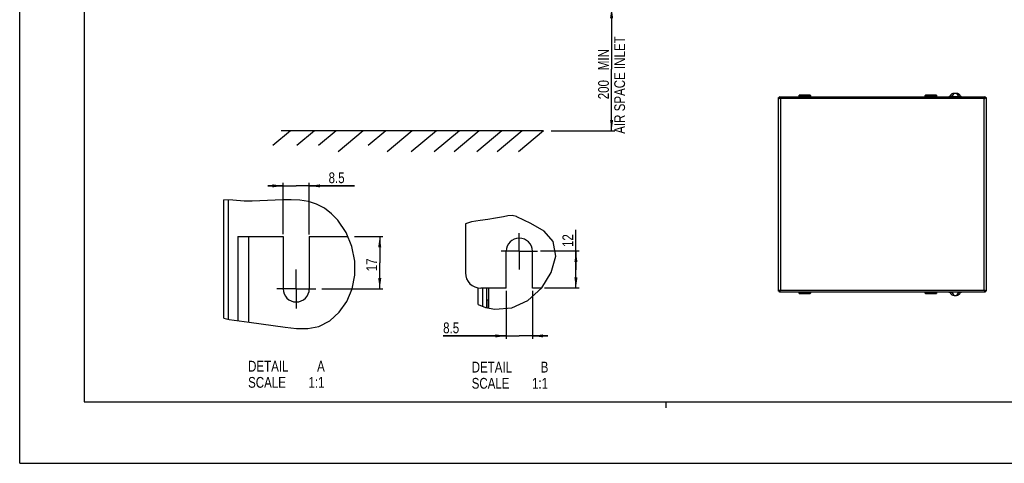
# Model space of a CAD drawing. Extents: x 0 to 594, y 0 to 420.
# Tile 1 of 119: x 0 to 320, y 0 to 144. Entities that reach past the tile are written whole.
import ezdxf

# ---------------------------------------------------------------- set-up
doc = ezdxf.new("R2010")
doc.units = 0
doc.header["$LTSCALE"] = 32.67
doc.linetypes.add('CENTER', pattern=[0.6, 0.375, -0.075, 0.075, -0.075])
doc.layers.get('0').update_dxf_attribs({"linetype": 'CONTINUOUS'})
doc.layers.add('DATUM_AXIS', color=7, linetype='CONTINUOUS')
doc.layers.add('ROUNDS', color=7, linetype='CONTINUOUS')
doc.styles.get("Standard").update_dxf_attribs({"font": 'txt', "width": 0.8})
doc.dimstyles.get("Standard").update_dxf_attribs({"dimtxt": 2.5, "dimasz": 2.5, "dimexe": 1.25, "dimexo": 0.625, "dimtad": 1, "dimcen": 2.5, "dimazin": 3, "dimtfac": 1, "dimtmove": 0, "dimatfit": 3})

# ---------------------------------------------------------------- blocks, each defined once
blk = doc.blocks.new('_FILLED')
at = {"color": 0, "linetype": 'BYBLOCK'}
blk.add_solid([(0, 0), (-1, 0.143), (-1, -0.143)], dxfattribs=at)
blk = doc.blocks.new('*D1')
at = {"color": 2, "linetype": 'CONTINUOUS'}
for p, q in [((156.86, 147.97), (193.3, 147.97)), ((192.3, 147.97), (192.3, 127.96)), ((192.3, 107.95), (192.3, 127.96)), ((172.71, 107.95), (193.3, 107.95))]:
    blk.add_line(p, q, dxfattribs=at)
at = {"color": 2, "linetype": 'CONTINUOUS', "xscale": 3.5, "yscale": 3.5, "zscale": 3.5}
for p, rotation in [((192.3, 147.97), 90), ((192.3, 107.95), 270)]:
    blk.add_blockref('_FILLED', p, dxfattribs=dict(at, rotation=rotation))
at = {"color": 5, "linetype": 'CONTINUOUS', "width": 0.8}
for s, p in [('AIR SPACE INLET', (196.67, 106.96)), (' MIN', (191.42, 126.56)), ('200', (191.42, 118.16))]:
    blk.add_text(s, height=3.5, rotation=90, dxfattribs=at).set_placement(p)
blk = doc.blocks.new('*D4')
at = {"color": 2, "linetype": 'CONTINUOUS'}
for p, q in [((180.71, 62.83), (180.71, 75.8)), ((181.71, 68.83), (169.17, 68.83)), ((180.71, 68.83), (180.71, 62.83)), ((180.71, 56.83), (180.71, 62.83)), ((181.71, 56.83), (170.48, 56.83))]:
    blk.add_line(p, q, dxfattribs=at)
at = {"color": 2, "linetype": 'CONTINUOUS', "xscale": 3.5, "yscale": 3.5, "zscale": 3.5}
for p, rotation in [((180.71, 68.83), 90), ((180.71, 56.83), 270)]:
    blk.add_blockref('_FILLED', p, dxfattribs=dict(at, rotation=rotation))
at = {"color": 5, "linetype": 'CONTINUOUS', "width": 0.8}
blk.add_text('12', height=3.5, rotation=90, dxfattribs=at).set_placement((179.84, 70.2))
blk = doc.blocks.new('*D5')
at = {"color": 2, "linetype": 'CONTINUOUS'}
for p, q in [((85.58, 90.05), (80.58, 90.05)), ((80.58, 90.05), (89.83, 90.05)), ((85.58, 74.41), (85.58, 91.05)), ((108.76, 90.05), (89.83, 90.05)), ((94.08, 74.25), (94.08, 91.05)), ((94.08, 90.05), (108.76, 90.05))]:
    blk.add_line(p, q, dxfattribs=at)
at = {"color": 2, "linetype": 'CONTINUOUS', "xscale": 3.5, "yscale": 3.5, "zscale": 3.5}
blk.add_blockref('_FILLED', (85.58, 90.05), dxfattribs=at)
at = {"color": 2, "linetype": 'CONTINUOUS', "xscale": 3.5, "yscale": 3.5, "zscale": 3.5, "rotation": 180}
blk.add_blockref('_FILLED', (94.08, 90.05), dxfattribs=at)
at = {"color": 5, "linetype": 'CONTINUOUS', "width": 0.8}
blk.add_text('8.5', height=3.5, dxfattribs=at).set_placement((100.36, 90.93))
blk = doc.blocks.new('*D6')
at = {"color": 2, "linetype": 'CONTINUOUS'}
for p, q in [((158.06, 56.01), (158.06, 40.35)), ((166.56, 56.01), (166.56, 40.35)), ((158.06, 41.35), (137.57, 41.35)), ((137.57, 41.35), (162.31, 41.35)), ((171.56, 41.35), (162.31, 41.35)), ((166.56, 41.35), (171.56, 41.35))]:
    blk.add_line(p, q, dxfattribs=at)
at = {"color": 2, "linetype": 'CONTINUOUS', "xscale": 3.5, "yscale": 3.5, "zscale": 3.5}
blk.add_blockref('_FILLED', (158.06, 41.35), dxfattribs=at)
at = {"color": 2, "linetype": 'CONTINUOUS', "xscale": 3.5, "yscale": 3.5, "zscale": 3.5, "rotation": 180}
blk.add_blockref('_FILLED', (166.56, 41.35), dxfattribs=at)
at = {"color": 5, "linetype": 'CONTINUOUS', "width": 0.8}
blk.add_text('8.5', height=3.5, dxfattribs=at).set_placement((137.57, 42.22))
blk = doc.blocks.new('*D13')
at = {"color": 2, "linetype": 'CONTINUOUS'}
for p, q in [((108.81, 73.61), (117.97, 73.61)), ((116.97, 73.61), (116.97, 65.11)), ((116.97, 56.61), (116.97, 65.11)), ((98.14, 56.61), (117.97, 56.61))]:
    blk.add_line(p, q, dxfattribs=at)
at = {"color": 2, "linetype": 'CONTINUOUS', "xscale": 3.5, "yscale": 3.5, "zscale": 3.5}
for p, rotation in [((116.97, 73.61), 90), ((116.97, 56.61), 270)]:
    blk.add_blockref('_FILLED', p, dxfattribs=dict(at, rotation=rotation))
at = {"color": 5, "linetype": 'CONTINUOUS', "width": 0.8}
blk.add_text('17', height=3.5, rotation=90, dxfattribs=at).set_placement((116.1, 62.31))

msp = doc.modelspace()

# ---------------------------------------------------------------- linework, layer by layer
at = {"color": 7, "linetype": 'CONTINUOUS'}
for p, q in [((0, 0), (0, 420)), ((21, 400), (21, 20)), ((246.544, 55.895), (246.544, 118.695)), ((246.544, 118.695), (246.844, 118.695)), ((246.844, 118.695), (246.844, 118.995)), ((246.844, 118.995), (313.644, 118.995)), ((247.144, 118.395), (247.144, 56.195)), ((313.344, 118.395), (247.144, 118.395)), ((253.191, 118.995), (253.191, 119.102)), ((253.196, 119.402), (253.232, 119.508)), ((253.232, 119.207), (253.198, 119.107)), ((253.198, 119.107), (253.198, 118.995)), ((253.232, 119.207), (253.232, 119.508)), ((253.298, 119.007), (253.332, 119.107)), ((254.168, 119.007), (253.298, 119.007)), ((254.289, 119.111), (253.341, 119.111)), ((253.359, 119.147), (254.364, 119.147)), ((253.632, 119.528), (253.632, 119.269)), ((256.456, 119.528), (253.632, 119.528)), ((253.632, 119.351), (256.456, 119.351)), ((256.456, 119.269), (253.632, 119.269)), ((254.244, 119.083), (254.168, 119.007)), ((254.168, 118.995), (254.168, 119.007)), ((254.258, 119.104), (254.244, 119.083)), ((254.244, 119.083), (254.244, 118.995)), ((254.258, 119.104), (254.253, 118.995)), ((254.357, 118.995), (254.364, 119.147)), ((255.723, 119.147), (255.731, 118.995)), ((255.723, 119.147), (256.729, 119.147)), ((256.747, 119.111), (255.798, 119.111)), ((255.835, 118.995), (255.829, 119.104)), ((255.829, 119.104), (255.844, 119.083)), ((255.844, 118.995), (255.844, 119.083)), ((255.844, 119.083), (255.919, 119.007)), ((255.919, 118.995), (255.919, 119.007)), ((255.919, 119.007), (256.789, 119.007)), ((256.456, 119.269), (256.456, 119.528)), ((256.756, 119.107), (256.789, 119.007)), ((256.856, 119.508), (256.856, 119.207)), ((256.891, 119.402), (256.856, 119.508)), ((256.889, 119.107), (256.856, 119.207)), ((256.889, 118.995), (256.889, 119.107)), ((256.896, 118.995), (256.896, 119.102)), ((294.191, 118.995), (294.191, 119.102)), ((294.196, 119.402), (294.232, 119.508)), ((294.232, 119.207), (294.198, 119.107)), ((294.198, 119.107), (294.198, 118.995)), ((294.232, 119.207), (294.232, 119.508)), ((294.298, 119.007), (294.332, 119.107)), ((295.168, 119.007), (294.298, 119.007)), ((295.289, 119.111), (294.341, 119.111)), ((294.359, 119.147), (295.364, 119.147)), ((294.632, 119.528), (294.632, 119.269)), ((297.456, 119.528), (294.632, 119.528)), ((294.632, 119.351), (297.456, 119.351)), ((297.456, 119.269), (294.632, 119.269)), ((295.244, 119.083), (295.168, 119.007)), ((295.168, 118.995), (295.168, 119.007)), ((295.258, 119.104), (295.244, 119.083)), ((295.244, 119.083), (295.244, 118.995)), ((295.258, 119.104), (295.253, 118.995)), ((295.357, 118.995), (295.364, 119.147)), ((296.723, 119.147), (296.731, 118.995)), ((296.723, 119.147), (297.729, 119.147)), ((297.747, 119.111), (296.798, 119.111)), ((296.835, 118.995), (296.829, 119.104)), ((296.829, 119.104), (296.844, 119.083)), ((296.844, 118.995), (296.844, 119.083)), ((296.844, 119.083), (296.919, 119.007)), ((296.919, 118.995), (296.919, 119.007)), ((296.919, 119.007), (297.789, 119.007)), ((297.456, 119.269), (297.456, 119.528)), ((297.756, 119.107), (297.789, 119.007)), ((297.856, 119.508), (297.856, 119.207)), ((297.891, 119.402), (297.856, 119.508)), ((297.889, 119.107), (297.856, 119.207)), ((297.889, 118.995), (297.889, 119.107)), ((297.896, 118.995), (297.896, 119.102)), ((301.888, 118.996), (301.887, 118.996)), ((301.89, 118.996), (301.888, 118.996)), ((301.893, 118.996), (301.89, 118.996)), ((301.895, 118.996), (301.893, 118.996)), ((301.898, 118.996), (301.895, 118.996)), ((301.901, 118.996), (301.898, 118.996)), ((301.904, 118.996), (301.901, 118.996)), ((301.906, 118.996), (301.904, 118.996)), ((301.909, 118.996), (301.906, 118.996)), ((301.911, 118.996), (301.909, 118.996)), ((301.913, 118.996), (301.911, 118.996)), ((301.916, 118.997), (301.913, 118.996)), ((301.919, 118.997), (301.916, 118.997)), ((301.921, 118.997), (301.919, 118.997)), ((301.924, 118.997), (301.921, 118.997)), ((301.927, 118.998), (301.924, 118.997)), ((301.93, 118.998), (301.927, 118.998)), ((301.933, 118.998), (301.93, 118.998)), ((301.936, 118.998), (301.933, 118.998)), ((301.939, 118.999), (301.936, 118.998)), ((301.942, 118.999), (301.939, 118.999)), ((301.946, 119), (301.942, 118.999)), ((301.954, 119.001), (301.951, 119)), ((301.958, 119.001), (301.954, 119.001)), ((301.961, 119.002), (301.958, 119.001)), ((301.965, 119.002), (301.961, 119.002)), ((301.969, 119.003), (301.965, 119.002)), ((301.972, 119.004), (301.969, 119.003)), ((301.976, 119.004), (301.972, 119.004)), ((301.98, 119.005), (301.976, 119.004)), ((301.984, 119.006), (301.98, 119.005)), ((301.988, 119.007), (301.984, 119.006)), ((301.993, 119.008), (301.988, 119.007)), ((301.997, 119.009), (301.993, 119.008)), ((302.498, 119.563), (302.315, 119.245)), ((302.892, 119.042), (303.542, 120.167)), ((302.892, 119.042), (302.892, 118.995)), ((302.892, 119.042), (304.995, 119.042)), ((303.542, 120.167), (304.346, 120.167)), ((304.346, 120.167), (304.995, 119.042)), ((304.995, 118.995), (304.995, 119.042)), ((305.573, 119.245), (305.389, 119.563)), ((313.344, 56.195), (313.344, 118.395)), ((313.644, 118.995), (313.644, 118.695)), ((313.644, 118.695), (313.944, 118.695)), ((313.944, 118.695), (313.944, 55.895)), ((88.015, 107.946), (82.248, 103.107)), ((170.217, 107.946), (84.903, 107.946)), ((95.759, 107.946), (89.992, 103.107)), ((102.858, 107.946), (97.091, 103.107)), ((111.635, 107.946), (103.441, 101.071)), ((118.992, 107.946), (113.225, 103.107)), ((127.56, 107.946), (119.366, 101.071)), ((135.384, 107.946), (127.19, 101.071)), ((142.87, 107.946), (134.677, 101.071)), ((149.324, 107.946), (141.13, 101.071)), ((156.681, 107.946), (148.487, 101.071)), ((163.263, 107.946), (155.07, 101.071)), ((170.217, 107.946), (162.024, 101.071)), ((66.332, 47.126), (66.332, 85.477)), ((67.832, 46.752), (67.832, 85.428)), ((74.332, 73.612), (74.332, 45.864)), ((74.332, 73.612), (85.582, 73.612)), ((85.582, 73.612), (85.582, 56.612)), ((94.082, 73.612), (94.082, 56.612)), ((94.082, 73.612), (106.602, 73.612)), ((158.057, 56.834), (158.057, 68.834)), ((166.557, 56.834), (166.557, 68.834)), ((151.807, 50.506), (151.807, 56.834)), ((169.463, 56.834), (166.557, 56.834)), ((246.844, 55.895), (246.544, 55.895)), ((246.844, 55.595), (246.844, 55.895)), ((313.644, 55.595), (246.844, 55.595)), ((247.144, 56.195), (313.344, 56.195)), ((253.191, 55.595), (253.191, 55.489)), ((253.196, 55.189), (253.232, 55.083)), ((253.198, 55.595), (253.198, 55.484)), ((253.198, 55.484), (253.232, 55.384)), ((253.232, 55.083), (253.232, 55.384)), ((253.332, 55.484), (253.298, 55.584)), ((254.168, 55.584), (253.298, 55.584)), ((253.341, 55.48), (254.289, 55.48)), ((254.364, 55.444), (253.359, 55.444)), ((253.632, 55.322), (256.456, 55.322)), ((253.632, 55.322), (253.632, 55.063)), ((256.456, 55.24), (253.632, 55.24)), ((253.632, 55.063), (256.456, 55.063)), ((254.168, 55.595), (254.168, 55.584)), ((254.244, 55.508), (254.168, 55.584)), ((254.244, 55.595), (254.244, 55.508)), ((254.258, 55.487), (254.244, 55.508)), ((254.253, 55.595), (254.258, 55.487)), ((254.364, 55.444), (254.357, 55.595)), ((255.731, 55.595), (255.723, 55.444)), ((256.729, 55.444), (255.723, 55.444)), ((255.798, 55.48), (256.747, 55.48)), ((255.829, 55.487), (255.835, 55.595)), ((255.829, 55.487), (255.844, 55.508)), ((255.844, 55.508), (255.844, 55.595)), ((255.844, 55.508), (255.919, 55.584)), ((255.919, 55.595), (255.919, 55.584)), ((255.919, 55.584), (256.789, 55.584)), ((256.456, 55.063), (256.456, 55.322)), ((256.789, 55.584), (256.756, 55.484)), ((256.856, 55.384), (256.889, 55.484)), ((256.856, 55.384), (256.856, 55.083)), ((256.891, 55.189), (256.856, 55.083)), ((256.889, 55.484), (256.889, 55.595)), ((256.896, 55.595), (256.896, 55.489)), ((294.191, 55.595), (294.191, 55.489)), ((294.196, 55.189), (294.232, 55.083)), ((294.198, 55.595), (294.198, 55.484)), ((294.198, 55.484), (294.232, 55.384)), ((294.232, 55.083), (294.232, 55.384)), ((295.168, 55.584), (294.298, 55.584)), ((294.332, 55.484), (294.298, 55.584)), ((294.341, 55.48), (295.289, 55.48)), ((295.364, 55.444), (294.359, 55.444)), ((294.632, 55.322), (297.456, 55.322)), ((294.632, 55.322), (294.632, 55.063)), ((297.456, 55.24), (294.632, 55.24)), ((294.632, 55.063), (297.456, 55.063)), ((295.168, 55.595), (295.168, 55.584)), ((295.244, 55.508), (295.168, 55.584)), ((295.244, 55.595), (295.244, 55.508)), ((295.258, 55.487), (295.244, 55.508)), ((295.253, 55.595), (295.258, 55.487)), ((295.364, 55.444), (295.357, 55.595)), ((296.731, 55.595), (296.723, 55.444)), ((297.729, 55.444), (296.723, 55.444)), ((296.798, 55.48), (297.747, 55.48)), ((296.829, 55.487), (296.835, 55.595)), ((296.829, 55.487), (296.844, 55.508)), ((296.844, 55.508), (296.844, 55.595)), ((296.844, 55.508), (296.919, 55.584)), ((296.919, 55.595), (296.919, 55.584)), ((296.919, 55.584), (297.789, 55.584)), ((297.456, 55.063), (297.456, 55.322)), ((297.789, 55.584), (297.756, 55.484)), ((297.856, 55.384), (297.889, 55.484)), ((297.856, 55.384), (297.856, 55.083)), ((297.891, 55.189), (297.856, 55.083)), ((297.889, 55.484), (297.889, 55.595)), ((297.896, 55.595), (297.896, 55.489)), ((302.315, 55.345), (302.498, 55.028)), ((302.892, 55.595), (302.892, 55.549)), ((304.995, 55.549), (302.892, 55.549)), ((303.542, 54.424), (302.892, 55.549)), ((303.542, 54.424), (304.346, 54.424)), ((304.995, 55.549), (304.346, 54.424)), ((304.995, 55.549), (304.995, 55.595)), ((305.389, 55.028), (305.573, 55.345)), ((305.94, 55.591), (305.944, 55.592)), ((305.944, 55.592), (305.948, 55.592)), ((305.948, 55.592), (305.952, 55.593)), ((305.952, 55.593), (305.956, 55.593)), ((305.956, 55.593), (305.96, 55.593)), ((305.96, 55.593), (305.964, 55.594)), ((305.964, 55.594), (305.967, 55.594)), ((305.967, 55.594), (305.971, 55.594)), ((305.971, 55.594), (305.974, 55.594)), ((305.974, 55.594), (305.977, 55.595)), ((305.977, 55.595), (305.98, 55.595)), ((305.98, 55.595), (305.983, 55.595)), ((305.983, 55.595), (305.986, 55.595)), ((305.986, 55.595), (305.989, 55.595)), ((305.989, 55.595), (305.991, 55.595)), ((305.991, 55.595), (305.993, 55.595)), ((305.993, 55.595), (305.997, 55.595)), ((305.997, 55.595), (305.999, 55.595)), ((305.999, 55.595), (306, 55.595)), ((313.944, 55.895), (313.644, 55.895)), ((313.644, 55.895), (313.644, 55.595)), ((21, 20), (573, 20)), ((0, 0), (594, 0))]:
    msp.add_line(p, q, dxfattribs=at)
at = {"color": 2, "linetype": 'CONTINUOUS'}
for p, q in [((69.245, 85.381), (66.332, 85.477)), ((72.92, 85.095), (69.245, 85.381)), ((75.484, 85.07), (72.92, 85.095)), ((78.013, 85.178), (75.484, 85.07)), ((80.534, 85.333), (78.013, 85.178)), ((82.987, 85.458), (80.534, 85.333)), ((85.448, 85.539), (82.987, 85.458)), ((87.91, 85.571), (85.448, 85.539)), ((87.989, 85.571), (87.91, 85.571)), ((88.069, 85.571), (87.989, 85.571)), ((88.148, 85.571), (88.069, 85.571)), ((90.981, 85.437), (88.148, 85.571)), ((93.786, 84.991), (90.981, 85.437)), ((96.476, 84.143), (93.786, 84.991)), ((99.03, 82.793), (96.476, 84.143)), ((101.34, 81.018), (99.03, 82.793)), ((103.376, 78.908), (101.34, 81.018)), ((157.171, 80), (154.602, 79.535)), ((158.615, 80.29), (157.171, 80)), ((160.035, 80.402), (158.615, 80.29)), ((161.362, 80.098), (160.035, 80.402)), ((161.427, 80.066), (161.362, 80.098)), ((161.492, 80.033), (161.427, 80.066)), ((161.556, 80), (161.492, 80.033)), ((166.066, 77.812), (161.556, 80)), ((106.089, 74.871), (103.376, 78.908)), ((146.805, 78.354), (144.807, 77.774)), ((149.569, 78.831), (146.805, 78.354)), ((152.097, 79.177), (149.569, 78.831)), ((154.602, 79.535), (152.097, 79.177)), ((170.365, 75.301), (166.066, 77.812)), ((107.925, 70.363), (106.089, 74.871)), ((173.349, 72.009), (170.365, 75.301)), ((174.151, 67.265), (173.349, 72.009)), ((108.848, 65.584), (107.925, 70.363)), ((172.713, 61.962), (174.151, 67.265)), ((108.856, 61.086), (108.848, 65.584)), ((108, 56.675), (108.856, 61.086)), ((169.646, 57), (172.713, 61.962)), ((106.231, 52.498), (108, 56.675)), ((165.115, 52.884), (169.646, 57)), ((103.82, 49.062), (106.231, 52.498)), ((148.951, 51.54), (151.333, 50.604)), ((159.854, 50.468), (165.115, 52.884)), ((100.758, 46.259), (103.82, 49.062)), ((151.333, 50.604), (154.345, 49.983)), ((154.345, 49.983), (159.854, 50.468)), ((66.332, 47.126), (68.045, 46.699)), ((68.045, 46.699), (71.311, 46.212)), ((71.311, 46.212), (74.585, 45.835)), ((74.585, 45.835), (78.45, 45.318)), ((78.45, 45.318), (82.318, 44.74)), ((97.189, 44.408), (100.758, 46.259)), ((82.318, 44.74), (86.244, 44.17)), ((86.244, 44.17), (89.968, 43.752)), ((89.968, 43.752), (93.66, 43.724)), ((93.66, 43.724), (97.189, 44.408)), ((210, 18), (210, 20))]:
    msp.add_line(p, q, dxfattribs=at)
at = {"color": 7, "linetype": 'CONTINUOUS'}
for points in [[(246.544, 118.695), (246.573, 118.635), (246.658, 118.575), (246.791, 118.515), (246.958, 118.455), (247.144, 118.395)], [(247.144, 118.395), (247.084, 118.581), (247.024, 118.748), (246.964, 118.881), (246.904, 118.966), (246.844, 118.995)], [(247.144, 118.395), (247.029, 118.47), (246.932, 118.545), (246.867, 118.62), (246.844, 118.695)], [(246.844, 118.695), (246.919, 118.673), (246.994, 118.608), (247.069, 118.51), (247.144, 118.395)], [(253.191, 119.102), (253.192, 119.167), (253.192, 119.228), (253.193, 119.284), (253.193, 119.331), (253.194, 119.367), (253.195, 119.391), (253.196, 119.402)], [(253.198, 119.107), (253.203, 119.076), (253.218, 119.048), (253.24, 119.026), (253.267, 119.012), (253.298, 119.007)], [(253.632, 119.528), (253.543, 119.528), (253.459, 119.526), (253.384, 119.524), (253.321, 119.52), (253.274, 119.517), (253.243, 119.512), (253.232, 119.508)], [(253.244, 119.211), (253.237, 119.209), (253.233, 119.208), (253.232, 119.207)], [(253.332, 119.107), (253.301, 119.112), (253.274, 119.126), (253.252, 119.147), (253.237, 119.175), (253.232, 119.207)], [(253.268, 119.229), (253.259, 119.219), (253.25, 119.213), (253.244, 119.211)], [(253.341, 119.111), (253.311, 119.116), (253.284, 119.13), (253.263, 119.152), (253.249, 119.18), (253.244, 119.211)], [(253.632, 119.351), (253.558, 119.348), (253.487, 119.337), (253.422, 119.32), (253.361, 119.296), (253.309, 119.265), (253.268, 119.229)], [(253.359, 119.147), (253.334, 119.155), (253.312, 119.168), (253.292, 119.185), (253.277, 119.206), (253.268, 119.229)], [(253.332, 119.107), (253.333, 119.108), (253.336, 119.11), (253.341, 119.111)], [(253.359, 119.147), (253.352, 119.128), (253.346, 119.116), (253.341, 119.111)], [(253.359, 119.147), (253.396, 119.19), (253.447, 119.225), (253.506, 119.25), (253.569, 119.265), (253.632, 119.269)], [(254.289, 119.111), (254.273, 119.109), (254.263, 119.107), (254.258, 119.104)], [(254.289, 119.111), (254.31, 119.116), (254.336, 119.127), (254.364, 119.147)], [(255.723, 119.147), (255.751, 119.128), (255.777, 119.116), (255.798, 119.111)], [(255.829, 119.104), (255.825, 119.107), (255.814, 119.109), (255.798, 119.111)], [(256.856, 119.508), (256.845, 119.512), (256.814, 119.517), (256.766, 119.52), (256.703, 119.524), (256.628, 119.526), (256.544, 119.528), (256.456, 119.528)], [(256.82, 119.229), (256.78, 119.264), (256.729, 119.295), (256.667, 119.32), (256.6, 119.337), (256.528, 119.348), (256.456, 119.351)], [(256.456, 119.269), (256.51, 119.266), (256.563, 119.255), (256.611, 119.239), (256.658, 119.215), (256.697, 119.184), (256.729, 119.147)], [(256.729, 119.147), (256.753, 119.155), (256.776, 119.168), (256.796, 119.186), (256.811, 119.206), (256.82, 119.229)], [(256.747, 119.111), (256.742, 119.116), (256.736, 119.128), (256.729, 119.147)], [(256.747, 119.111), (256.777, 119.116), (256.803, 119.13), (256.824, 119.151), (256.839, 119.179), (256.844, 119.211)], [(256.747, 119.111), (256.752, 119.11), (256.755, 119.108), (256.756, 119.107)], [(256.856, 119.207), (256.851, 119.176), (256.837, 119.149), (256.816, 119.127), (256.788, 119.112), (256.756, 119.107)], [(256.789, 119.007), (256.82, 119.012), (256.848, 119.026), (256.87, 119.048), (256.884, 119.076), (256.889, 119.107)], [(256.844, 119.211), (256.837, 119.213), (256.829, 119.219), (256.82, 119.229)], [(256.856, 119.207), (256.854, 119.208), (256.85, 119.209), (256.844, 119.211)], [(256.891, 119.402), (256.892, 119.391), (256.893, 119.367), (256.894, 119.331), (256.895, 119.284), (256.896, 119.228), (256.896, 119.167), (256.896, 119.102)], [(294.191, 119.102), (294.192, 119.167), (294.192, 119.228), (294.193, 119.284), (294.193, 119.331), (294.194, 119.367), (294.195, 119.391), (294.196, 119.402)], [(294.198, 119.107), (294.203, 119.076), (294.218, 119.048), (294.24, 119.026), (294.267, 119.012), (294.298, 119.007)], [(294.632, 119.528), (294.543, 119.528), (294.459, 119.526), (294.384, 119.524), (294.321, 119.52), (294.274, 119.517), (294.243, 119.512), (294.232, 119.508)], [(294.244, 119.211), (294.237, 119.209), (294.233, 119.208), (294.232, 119.207)], [(294.332, 119.107), (294.301, 119.112), (294.274, 119.126), (294.252, 119.147), (294.237, 119.175), (294.232, 119.207)], [(294.268, 119.229), (294.259, 119.219), (294.25, 119.213), (294.244, 119.211)], [(294.341, 119.111), (294.311, 119.116), (294.284, 119.13), (294.263, 119.152), (294.249, 119.18), (294.244, 119.211)], [(294.632, 119.351), (294.558, 119.348), (294.487, 119.337), (294.422, 119.32), (294.361, 119.296), (294.309, 119.265), (294.268, 119.229)], [(294.359, 119.147), (294.334, 119.155), (294.312, 119.168), (294.292, 119.185), (294.277, 119.206), (294.268, 119.229)], [(294.332, 119.107), (294.333, 119.108), (294.336, 119.11), (294.341, 119.111)], [(294.359, 119.147), (294.352, 119.128), (294.346, 119.116), (294.341, 119.111)], [(294.359, 119.147), (294.396, 119.19), (294.447, 119.225), (294.506, 119.25), (294.569, 119.265), (294.632, 119.269)], [(295.289, 119.111), (295.273, 119.109), (295.263, 119.107), (295.258, 119.104)], [(295.289, 119.111), (295.31, 119.116), (295.336, 119.127), (295.364, 119.147)], [(296.723, 119.147), (296.751, 119.128), (296.777, 119.116), (296.798, 119.111)], [(296.829, 119.104), (296.825, 119.107), (296.814, 119.109), (296.798, 119.111)], [(297.856, 119.508), (297.845, 119.512), (297.814, 119.517), (297.766, 119.52), (297.703, 119.524), (297.628, 119.526), (297.544, 119.528), (297.456, 119.528)], [(297.82, 119.229), (297.78, 119.264), (297.729, 119.295), (297.667, 119.32), (297.6, 119.337), (297.528, 119.348), (297.456, 119.351)], [(297.456, 119.269), (297.51, 119.266), (297.563, 119.255), (297.611, 119.239), (297.658, 119.215), (297.697, 119.184), (297.729, 119.147)], [(297.729, 119.147), (297.753, 119.155), (297.776, 119.168), (297.796, 119.186), (297.811, 119.206), (297.82, 119.229)], [(297.747, 119.111), (297.742, 119.116), (297.736, 119.128), (297.729, 119.147)], [(297.747, 119.111), (297.777, 119.116), (297.803, 119.13), (297.824, 119.151), (297.839, 119.179), (297.844, 119.211)], [(297.747, 119.111), (297.752, 119.11), (297.755, 119.108), (297.756, 119.107)], [(297.856, 119.207), (297.851, 119.176), (297.837, 119.149), (297.816, 119.127), (297.788, 119.112), (297.756, 119.107)], [(297.789, 119.007), (297.82, 119.012), (297.848, 119.026), (297.87, 119.048), (297.884, 119.076), (297.889, 119.107)], [(297.844, 119.211), (297.837, 119.213), (297.829, 119.219), (297.82, 119.229)], [(297.856, 119.207), (297.854, 119.208), (297.85, 119.209), (297.844, 119.211)], [(297.891, 119.402), (297.892, 119.391), (297.893, 119.367), (297.894, 119.331), (297.895, 119.284), (297.896, 119.228), (297.896, 119.167), (297.896, 119.102)], [(301.951, 119), (301.947, 119), (301.946, 119)], [(302.054, 119.026), (302.051, 119.025), (302.049, 119.024), (302.046, 119.023), (302.044, 119.022), (302.041, 119.021), (302.038, 119.021), (302.036, 119.02), (302.033, 119.019), (302.031, 119.018), (302.029, 119.017), (302.026, 119.017), (302.024, 119.016), (302.021, 119.015), (302.019, 119.015), (302.017, 119.014), (302.014, 119.013), (302.012, 119.013), (302.01, 119.012), (302.008, 119.012), (302.005, 119.011), (302.003, 119.01), (302.001, 119.01), (301.999, 119.009), (301.997, 119.009)], [(302.203, 119.113), (302.197, 119.107), (302.19, 119.102), (302.184, 119.097), (302.178, 119.092), (302.172, 119.088), (302.167, 119.084), (302.161, 119.081), (302.156, 119.077), (302.151, 119.074), (302.146, 119.071), (302.141, 119.068), (302.137, 119.065), (302.132, 119.063), (302.128, 119.06), (302.124, 119.058), (302.12, 119.056), (302.116, 119.053), (302.112, 119.051), (302.108, 119.049), (302.104, 119.048), (302.101, 119.046), (302.097, 119.044), (302.094, 119.042), (302.09, 119.041), (302.087, 119.039), (302.084, 119.038), (302.08, 119.037), (302.077, 119.035), (302.074, 119.034), (302.071, 119.033), (302.068, 119.031), (302.065, 119.03), (302.062, 119.029), (302.06, 119.028), (302.057, 119.027), (302.054, 119.026)], [(302.315, 119.245), (302.31, 119.237), (302.304, 119.228), (302.299, 119.219), (302.293, 119.211), (302.287, 119.202), (302.281, 119.194), (302.274, 119.185), (302.268, 119.177), (302.261, 119.169), (302.254, 119.162), (302.247, 119.154), (302.24, 119.146), (302.232, 119.139), (302.225, 119.132), (302.218, 119.125), (302.21, 119.118), (302.203, 119.113)], [(302.892, 119.042), (302.827, 119.04), (302.76, 119.04), (302.692, 119.041), (302.625, 119.044), (302.563, 119.05), (302.506, 119.059), (302.455, 119.069), (302.41, 119.082), (302.373, 119.098), (302.342, 119.116), (302.319, 119.136), (302.304, 119.159), (302.298, 119.185), (302.301, 119.213), (302.315, 119.245)], [(302.498, 119.563), (302.699, 119.824), (302.952, 120.016), (303.237, 120.132), (303.542, 120.167)], [(304.346, 120.167), (304.651, 120.132), (304.936, 120.016), (305.189, 119.824), (305.389, 119.563)], [(305.573, 119.245), (305.586, 119.213), (305.59, 119.185), (305.583, 119.159), (305.568, 119.136), (305.545, 119.116), (305.515, 119.098), (305.478, 119.083), (305.433, 119.069), (305.382, 119.059), (305.325, 119.05), (305.263, 119.044), (305.196, 119.041), (305.128, 119.04), (305.061, 119.04), (304.995, 119.042)], [(305.685, 119.112), (305.677, 119.118), (305.67, 119.125), (305.662, 119.132), (305.655, 119.139), (305.647, 119.147), (305.64, 119.154), (305.633, 119.162), (305.626, 119.17), (305.62, 119.178), (305.613, 119.186), (305.607, 119.194), (305.601, 119.202), (305.595, 119.211), (305.589, 119.219), (305.583, 119.228), (305.578, 119.237), (305.573, 119.245)], [(305.838, 119.025), (305.828, 119.028), (305.818, 119.032), (305.809, 119.036), (305.799, 119.04), (305.79, 119.044), (305.78, 119.049), (305.771, 119.054), (305.762, 119.059), (305.753, 119.064), (305.744, 119.069), (305.735, 119.075), (305.727, 119.08), (305.718, 119.086), (305.71, 119.092), (305.702, 119.099), (305.693, 119.105), (305.685, 119.112)], [(306.001, 118.996), (305.996, 118.996), (305.987, 118.996), (305.978, 118.996), (305.969, 118.997), (305.959, 118.998), (305.949, 118.999), (305.938, 119), (305.928, 119.002), (305.918, 119.003), (305.908, 119.005), (305.897, 119.007), (305.887, 119.01), (305.877, 119.012), (305.867, 119.015), (305.857, 119.018), (305.847, 119.021), (305.838, 119.025)], [(313.644, 118.995), (313.584, 118.966), (313.524, 118.881), (313.464, 118.748), (313.404, 118.581), (313.344, 118.395)], [(313.344, 118.395), (313.529, 118.455), (313.696, 118.515), (313.829, 118.575), (313.914, 118.635), (313.944, 118.695)], [(313.344, 118.395), (313.419, 118.51), (313.494, 118.608), (313.569, 118.673), (313.644, 118.695)], [(313.644, 118.695), (313.621, 118.62), (313.556, 118.545), (313.459, 118.47), (313.344, 118.395)], [(247.144, 56.195), (246.958, 56.135), (246.791, 56.075), (246.658, 56.015), (246.573, 55.955), (246.544, 55.895)], [(246.844, 55.895), (246.867, 55.97), (246.932, 56.045), (247.029, 56.12), (247.144, 56.195)], [(247.144, 56.195), (247.069, 56.081), (246.994, 55.983), (246.919, 55.918), (246.844, 55.895)], [(246.844, 55.595), (246.904, 55.625), (246.964, 55.71), (247.024, 55.843), (247.084, 56.01), (247.144, 56.195)], [(253.196, 55.189), (253.195, 55.2), (253.194, 55.224), (253.193, 55.26), (253.193, 55.307), (253.192, 55.363), (253.192, 55.424), (253.191, 55.489)], [(253.298, 55.584), (253.267, 55.579), (253.24, 55.565), (253.218, 55.543), (253.203, 55.515), (253.198, 55.484)], [(253.232, 55.384), (253.237, 55.415), (253.25, 55.442), (253.272, 55.464), (253.3, 55.479), (253.332, 55.484)], [(253.232, 55.384), (253.233, 55.383), (253.237, 55.382), (253.244, 55.38)], [(253.232, 55.083), (253.243, 55.079), (253.274, 55.074), (253.321, 55.071), (253.384, 55.067), (253.459, 55.065), (253.543, 55.063), (253.632, 55.063)], [(253.341, 55.48), (253.311, 55.475), (253.285, 55.461), (253.263, 55.44), (253.249, 55.412), (253.244, 55.38)], [(253.244, 55.38), (253.25, 55.378), (253.259, 55.372), (253.268, 55.362)], [(253.359, 55.444), (253.334, 55.436), (253.311, 55.423), (253.292, 55.405), (253.277, 55.385), (253.268, 55.362)], [(253.268, 55.362), (253.307, 55.327), (253.359, 55.296), (253.421, 55.271), (253.487, 55.254), (253.56, 55.243), (253.632, 55.24)], [(253.341, 55.48), (253.336, 55.481), (253.333, 55.483), (253.332, 55.484)], [(253.341, 55.48), (253.346, 55.475), (253.352, 55.463), (253.359, 55.444)], [(253.632, 55.322), (253.578, 55.325), (253.524, 55.335), (253.477, 55.352), (253.43, 55.376), (253.391, 55.407), (253.359, 55.444)], [(254.258, 55.487), (254.263, 55.484), (254.273, 55.482), (254.289, 55.48)], [(254.364, 55.444), (254.336, 55.463), (254.311, 55.475), (254.289, 55.48)], [(255.798, 55.48), (255.778, 55.475), (255.752, 55.464), (255.723, 55.444)], [(255.798, 55.48), (255.814, 55.482), (255.825, 55.484), (255.829, 55.487)], [(256.729, 55.444), (256.691, 55.401), (256.641, 55.366), (256.582, 55.341), (256.519, 55.326), (256.456, 55.322)], [(256.456, 55.24), (256.529, 55.243), (256.601, 55.254), (256.666, 55.271), (256.727, 55.295), (256.779, 55.326), (256.82, 55.362)], [(256.456, 55.063), (256.544, 55.063), (256.628, 55.065), (256.703, 55.067), (256.766, 55.071), (256.814, 55.074), (256.845, 55.079), (256.856, 55.083)], [(256.729, 55.444), (256.736, 55.463), (256.742, 55.475), (256.747, 55.48)], [(256.729, 55.444), (256.753, 55.436), (256.776, 55.423), (256.795, 55.406), (256.81, 55.385), (256.82, 55.362)], [(256.756, 55.484), (256.755, 55.483), (256.752, 55.481), (256.747, 55.48)], [(256.747, 55.48), (256.777, 55.475), (256.804, 55.461), (256.825, 55.439), (256.839, 55.411), (256.844, 55.38)], [(256.756, 55.484), (256.787, 55.479), (256.814, 55.465), (256.836, 55.444), (256.851, 55.416), (256.856, 55.384)], [(256.889, 55.484), (256.884, 55.515), (256.87, 55.543), (256.848, 55.565), (256.82, 55.579), (256.789, 55.584)], [(256.82, 55.362), (256.829, 55.372), (256.837, 55.378), (256.844, 55.38)], [(256.844, 55.38), (256.85, 55.382), (256.854, 55.383), (256.856, 55.384)], [(256.896, 55.489), (256.896, 55.424), (256.896, 55.363), (256.895, 55.307), (256.894, 55.26), (256.893, 55.224), (256.892, 55.2), (256.891, 55.189)], [(294.196, 55.189), (294.195, 55.2), (294.194, 55.224), (294.193, 55.26), (294.193, 55.307), (294.192, 55.363), (294.192, 55.424), (294.191, 55.489)], [(294.298, 55.584), (294.267, 55.579), (294.24, 55.565), (294.218, 55.543), (294.203, 55.515), (294.198, 55.484)], [(294.232, 55.384), (294.237, 55.415), (294.25, 55.442), (294.272, 55.464), (294.3, 55.479), (294.332, 55.484)], [(294.232, 55.384), (294.233, 55.383), (294.237, 55.382), (294.244, 55.38)], [(294.232, 55.083), (294.243, 55.079), (294.274, 55.074), (294.321, 55.071), (294.384, 55.067), (294.459, 55.065), (294.543, 55.063), (294.632, 55.063)], [(294.341, 55.48), (294.311, 55.475), (294.285, 55.461), (294.263, 55.44), (294.249, 55.412), (294.244, 55.38)], [(294.244, 55.38), (294.25, 55.378), (294.259, 55.372), (294.268, 55.362)], [(294.359, 55.444), (294.334, 55.436), (294.311, 55.423), (294.292, 55.405), (294.277, 55.385), (294.268, 55.362)], [(294.268, 55.362), (294.307, 55.327), (294.359, 55.296), (294.421, 55.271), (294.487, 55.254), (294.56, 55.243), (294.632, 55.24)], [(294.341, 55.48), (294.336, 55.481), (294.333, 55.483), (294.332, 55.484)], [(294.341, 55.48), (294.346, 55.475), (294.352, 55.463), (294.359, 55.444)], [(294.632, 55.322), (294.578, 55.325), (294.524, 55.335), (294.477, 55.352), (294.43, 55.376), (294.391, 55.407), (294.359, 55.444)], [(295.258, 55.487), (295.263, 55.484), (295.273, 55.482), (295.289, 55.48)], [(295.364, 55.444), (295.336, 55.463), (295.311, 55.475), (295.289, 55.48)], [(296.798, 55.48), (296.778, 55.475), (296.752, 55.464), (296.723, 55.444)], [(296.798, 55.48), (296.814, 55.482), (296.825, 55.484), (296.829, 55.487)], [(297.729, 55.444), (297.691, 55.401), (297.641, 55.366), (297.582, 55.341), (297.519, 55.326), (297.456, 55.322)], [(297.456, 55.24), (297.529, 55.243), (297.601, 55.254), (297.666, 55.271), (297.727, 55.295), (297.779, 55.326), (297.82, 55.362)], [(297.456, 55.063), (297.544, 55.063), (297.628, 55.065), (297.703, 55.067), (297.766, 55.071), (297.814, 55.074), (297.845, 55.079), (297.856, 55.083)], [(297.729, 55.444), (297.736, 55.463), (297.742, 55.475), (297.747, 55.48)], [(297.729, 55.444), (297.753, 55.436), (297.776, 55.423), (297.795, 55.406), (297.81, 55.385), (297.82, 55.362)], [(297.756, 55.484), (297.755, 55.483), (297.752, 55.481), (297.747, 55.48)], [(297.747, 55.48), (297.777, 55.475), (297.804, 55.461), (297.825, 55.439), (297.839, 55.411), (297.844, 55.38)], [(297.756, 55.484), (297.787, 55.479), (297.814, 55.465), (297.836, 55.444), (297.851, 55.416), (297.856, 55.384)], [(297.889, 55.484), (297.884, 55.515), (297.87, 55.543), (297.848, 55.565), (297.82, 55.579), (297.789, 55.584)], [(297.82, 55.362), (297.829, 55.372), (297.837, 55.378), (297.844, 55.38)], [(297.844, 55.38), (297.85, 55.382), (297.854, 55.383), (297.856, 55.384)], [(297.896, 55.489), (297.896, 55.424), (297.896, 55.363), (297.895, 55.307), (297.894, 55.26), (297.893, 55.224), (297.892, 55.2), (297.891, 55.189)], [(301.886, 55.595), (301.891, 55.595), (301.899, 55.595), (301.908, 55.595), (301.917, 55.594), (301.927, 55.593), (301.937, 55.592), (301.948, 55.591), (301.958, 55.59), (301.968, 55.588), (301.978, 55.586), (301.989, 55.584), (301.999, 55.582), (302.009, 55.579), (302.019, 55.576), (302.029, 55.573), (302.039, 55.57), (302.049, 55.567)], [(302.049, 55.567), (302.059, 55.563), (302.068, 55.559), (302.078, 55.555), (302.087, 55.551), (302.097, 55.547), (302.106, 55.542), (302.115, 55.538), (302.125, 55.533), (302.134, 55.527), (302.143, 55.522), (302.151, 55.517), (302.16, 55.511), (302.169, 55.505), (302.177, 55.499), (302.186, 55.493), (302.194, 55.486), (302.202, 55.48)], [(302.202, 55.48), (302.21, 55.473), (302.218, 55.466), (302.225, 55.459), (302.233, 55.452), (302.24, 55.444), (302.247, 55.437), (302.254, 55.429), (302.261, 55.421), (302.268, 55.413), (302.274, 55.405), (302.281, 55.397), (302.287, 55.389), (302.293, 55.38), (302.299, 55.372), (302.304, 55.363), (302.31, 55.354), (302.315, 55.345)], [(302.315, 55.345), (302.301, 55.377), (302.298, 55.406), (302.304, 55.432), (302.319, 55.455), (302.342, 55.475), (302.373, 55.493), (302.41, 55.508), (302.454, 55.521), (302.505, 55.532), (302.562, 55.541), (302.625, 55.546), (302.691, 55.55), (302.759, 55.551), (302.827, 55.551), (302.892, 55.549)], [(303.542, 54.424), (303.236, 54.459), (302.951, 54.575), (302.699, 54.767), (302.498, 55.028)], [(305.389, 55.028), (305.189, 54.767), (304.936, 54.575), (304.651, 54.459), (304.346, 54.424)], [(304.995, 55.549), (305.061, 55.551), (305.128, 55.551), (305.196, 55.55), (305.262, 55.547), (305.325, 55.541), (305.382, 55.532), (305.433, 55.522), (305.477, 55.508), (305.515, 55.493), (305.545, 55.475), (305.568, 55.455), (305.583, 55.432), (305.59, 55.406), (305.586, 55.377), (305.573, 55.345)], [(305.573, 55.345), (305.578, 55.354), (305.583, 55.363), (305.589, 55.372), (305.595, 55.38), (305.601, 55.389), (305.607, 55.397), (305.613, 55.405), (305.62, 55.413), (305.626, 55.421), (305.633, 55.429), (305.64, 55.437), (305.648, 55.444), (305.655, 55.452), (305.662, 55.459), (305.67, 55.466), (305.678, 55.473), (305.686, 55.48)], [(305.686, 55.48), (305.694, 55.486), (305.702, 55.493), (305.71, 55.499), (305.717, 55.504), (305.724, 55.509), (305.731, 55.513), (305.738, 55.518), (305.744, 55.521), (305.75, 55.525), (305.756, 55.529), (305.761, 55.532), (305.767, 55.535), (305.772, 55.537), (305.777, 55.54), (305.782, 55.543), (305.787, 55.545), (305.791, 55.547), (305.796, 55.549), (305.8, 55.551), (305.804, 55.553), (305.808, 55.555), (305.812, 55.557), (305.816, 55.558), (305.82, 55.56), (305.824, 55.561), (305.827, 55.563), (305.831, 55.564), (305.835, 55.565)], [(305.835, 55.565), (305.838, 55.567), (305.841, 55.568), (305.845, 55.569), (305.848, 55.57), (305.851, 55.571), (305.855, 55.572), (305.858, 55.573), (305.861, 55.574), (305.864, 55.575), (305.867, 55.576), (305.87, 55.577), (305.873, 55.578), (305.876, 55.578), (305.879, 55.579), (305.882, 55.58), (305.885, 55.581), (305.888, 55.581), (305.89, 55.582), (305.893, 55.583), (305.896, 55.583), (305.899, 55.584), (305.901, 55.584), (305.904, 55.585), (305.906, 55.586), (305.909, 55.586), (305.912, 55.587), (305.914, 55.587), (305.917, 55.587), (305.919, 55.588), (305.921, 55.588), (305.924, 55.589), (305.926, 55.589), (305.929, 55.589), (305.931, 55.59), (305.933, 55.59), (305.935, 55.591), (305.938, 55.591), (305.94, 55.591)], [(313.644, 55.895), (313.569, 55.918), (313.494, 55.983), (313.419, 56.081), (313.344, 56.195)], [(313.344, 56.195), (313.459, 56.12), (313.556, 56.045), (313.621, 55.97), (313.644, 55.895)], [(313.944, 55.895), (313.914, 55.955), (313.829, 56.015), (313.696, 56.075), (313.529, 56.135), (313.344, 56.195)], [(313.344, 56.195), (313.404, 56.01), (313.464, 55.843), (313.524, 55.71), (313.584, 55.625), (313.644, 55.595)]]:
    msp.add_lwpolyline(points, dxfattribs=at)
for centre, radius, start, end in [((301.882, 119.495), 0.5, 270.16912, 309.75811), ((306.006, 119.495), 0.5, 249.75046, 269.51461), ((162.307, 68.834), 4.25, 0, 180), ((89.832, 56.612), 4.25, 180, 360), ((301.882, 55.095), 0.5, 49.84911, 90), ((306.006, 55.095), 0.5, 90.54467, 109.83056)]:
    msp.add_arc(centre, radius, start, end, dxfattribs=at)
at = {"layer": 'DATUM_AXIS', "color": 7, "linetype": 'CENTER'}
for p, q in [((162.307, 68.834), (162.307, 74.741)), ((162.307, 68.834), (156.4, 68.834)), ((162.307, 68.834), (168.214, 68.834)), ((162.307, 68.834), (162.307, 62.926)), ((89.832, 56.612), (89.832, 62.953)), ((89.832, 56.612), (83.49, 56.612)), ((89.832, 56.612), (96.173, 56.612)), ((89.832, 56.612), (89.832, 50.27))]:
    msp.add_line(p, q, dxfattribs=at)
at = {"layer": 'DATUM_AXIS', "color": 7, "linetype": 'CONTINUOUS'}
for p, q in [((148.951, 51.54), (148.951, 56.908)), ((150.451, 50.951), (150.451, 56.834)), ((152.451, 50.373), (152.451, 56.834))]:
    msp.add_line(p, q, dxfattribs=at)
at = {"layer": 'ROUNDS', "color": 7, "linetype": 'CONTINUOUS'}
for p, q in [((144.807, 77.774), (144.807, 61.834)), ((70.832, 73.612), (70.832, 46.283)), ((70.832, 73.612), (74.332, 73.612)), ((158.057, 56.834), (149.807, 56.834)), ((151.807, 53.094), (152.307, 53.094)), ((152.307, 50.403), (152.307, 53.094))]:
    msp.add_line(p, q, dxfattribs=at)
msp.add_arc((149.807, 61.834), 5, 180, 270, dxfattribs=at)

# ---------------------------------------------------------------- texts
at = {"color": 5, "linetype": 'CONTINUOUS', "width": 0.8}
for s, p in [('DETAIL  ', (74.209, 29.769)), ('A', (96.609, 29.769)), ('DETAIL  ', (146.849, 29.468)), ('B', (169.249, 29.468)), ('SCALE  ', (74.209, 24.519)), ('1:1', (93.809, 24.519)), ('SCALE  ', (146.849, 24.218)), ('1:1', (166.449, 24.218))]:
    msp.add_text(s, height=3.5, dxfattribs=at).set_placement(p)

# ---------------------------------------------------------------- dimensions: what is measured, and where the dimension line sits
at = {"color": 2, "linetype": 'CONTINUOUS'}
for base, p1, p2, angle, picture, middle in [((192.299, 107.946), (156.856, 147.972), (172.713, 107.946), 270, '*D1', (192.299, 127.959)), ((85.582, 90.054), (94.082, 74.255), (85.582, 74.407), 180, '*D5', (104.565, 92.679)), ((116.974, 56.612), (108.805, 73.612), (98.14, 56.612), 270, '*D13', (114.349, 65.112)), ((180.71, 68.834), (170.48, 56.834), (169.166, 68.834), 90, '*D4', (178.085, 73.003))]:
    dim = msp.add_linear_dim(base=base, p1=p1, p2=p2, angle=angle, dimstyle='Standard', dxfattribs=at)
    dim.commit()
    dim.dimension.update_dxf_attribs({"geometry": picture, "text_midpoint": middle, "dimtype": 128})
dim = msp.add_linear_dim(base=(166.557, 41.346), p1=(158.057, 56.014), p2=(166.557, 56.014), dimstyle='Standard', dxfattribs=at)
dim.commit()
dim.dimension.update_dxf_attribs({"geometry": '*D6', "text_midpoint": (141.772, 43.971), "dimtype": 128})

doc.saveas('drawing.dxf')
